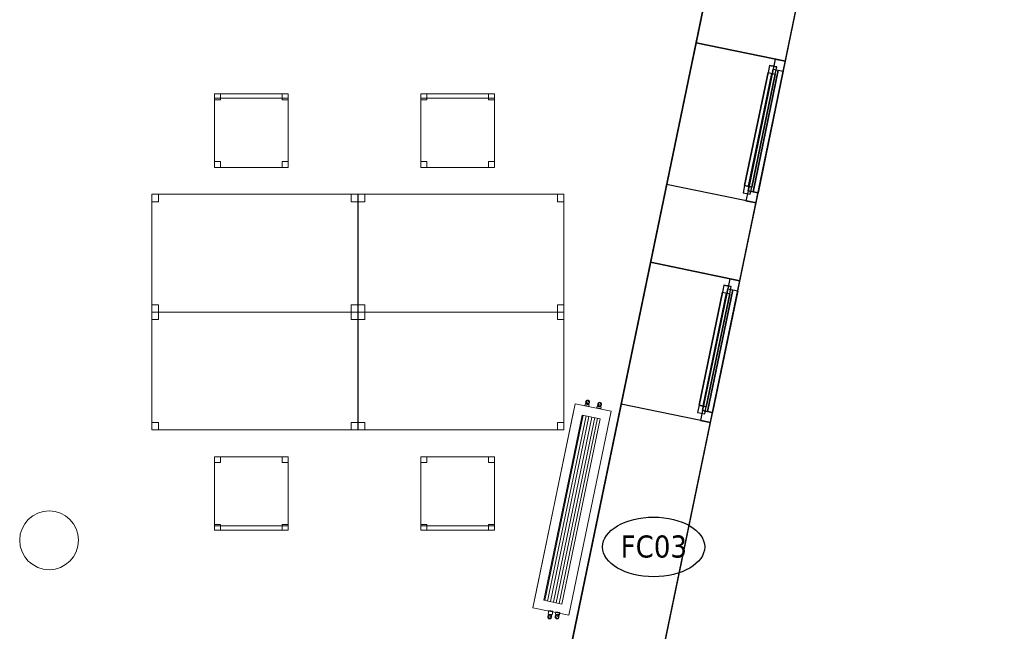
# Model space of a CAD drawing. Header units: metres. Extents: x 397.7 to 427.5, y 12.5 to 28.4.
# Tile 129 of 132: x 420.8 to 427.5, y 17.2 to 21.3. Entities that reach past the tile are written whole.
import ezdxf

# ---------------------------------------------------------------- set-up
doc = ezdxf.new("R2010")
doc.units = ezdxf.units.M
doc.layers.add('01_CARPINTERIA', color=5, linetype='Continuous', lineweight=25, true_color=0x0000ff)
doc.layers.add('01_SUELOS', color=7, linetype='Continuous', lineweight=25, true_color=0x007f00)
for name, color, linetype, lineweight in [('02_MOBILIARIO', 7, 'Continuous', 18), ('A-COLS-____-MCUT', 7, 'Continuous', 18), ('A-COLS-____-OTLN', 7, 'Continuous', 18), ('A-DETL-____-MBND', 7, 'Continuous', 18), ('A-GENM-____-OTLN', 7, 'Continuous', 18), ('A-WALL-____-MCUT', 7, 'Continuous', 25), ('A-WALL-____-OTLN', 7, 'Continuous', 25), ('M-EQPM-___-IDEN', 7, 'Continuous', 30)]:
    doc.layers.add(name, color=color, linetype=linetype, lineweight=lineweight)
doc.styles.add('Tahoma_4', font='tahoma.ttf', dxfattribs={"height": 0.15})

# ---------------------------------------------------------------- blocks, each defined once
blk = doc.blocks.new('Family - Taula 140X80_P4-153744-07_CLI_AIGUA_P4')
at = {"layer": 'A-DETL-____-MBND', "color": 253, "true_color": 0xaaaaaa}
for p, q in [((0, 0.8001), (1.3973, 0.8001)), ((0, 0), (0, 0.8001)), ((1.3973, 0.8001), (0, 0.8001)), ((0, 0.8001), (0, 0)), ((0, 0.8001), (0.0437, 0.8001)), ((0, 0.7501), (0, 0.8001)), ((0.0437, 0.8001), (0, 0.8001)), ((0, 0.8001), (0, 0.7501)), ((0.0437, 0.7501), (0, 0.7501)), ((0, 0.7501), (0.0437, 0.7501)), ((0.0437, 0.8001), (0.0437, 0.7501)), ((0.0437, 0.7501), (0.0437, 0.8001)), ((1.3536, 0.8001), (1.3973, 0.8001)), ((1.3536, 0.7501), (1.3536, 0.8001)), ((1.3973, 0.8001), (1.3536, 0.8001)), ((1.3536, 0.8001), (1.3536, 0.7501)), ((1.3973, 0.7501), (1.3536, 0.7501)), ((1.3536, 0.7501), (1.3973, 0.7501)), ((1.3973, 0.8001), (1.3973, 0.7501)), ((1.3973, 0.7501), (1.3973, 0.8001)), ((1.3973, 0.8001), (1.3973, 0)), ((1.3973, 0), (1.3973, 0.8001)), ((0, 0.05), (0.0437, 0.05)), ((0, 0), (0, 0.05)), ((0.0437, 0.05), (0, 0.05)), ((0, 0.05), (0, 0)), ((0.0437, 0), (0, 0)), ((0, 0), (0.0437, 0)), ((0, 0), (1.3973, 0)), ((0.0437, 0.05), (0.0437, 0)), ((0.0437, 0), (0.0437, 0.05)), ((1.3536, 0.05), (1.3973, 0.05)), ((1.3536, 0), (1.3536, 0.05)), ((1.3973, 0.05), (1.3536, 0.05)), ((1.3536, 0.05), (1.3536, 0)), ((1.3973, 0), (1.3536, 0)), ((1.3536, 0), (1.3973, 0)), ((1.3973, 0.05), (1.3973, 0)), ((1.3973, 0), (1.3973, 0.05)), ((1.3973, 0), (0, 0))]:
    blk.add_line(p, q, dxfattribs=at)
blk = doc.blocks.new('Family - Cadira d_Oficina_P4-153782-07_CLI_AIGUA_P4')
at = {"layer": 'A-DETL-____-MBND', "color": 253, "true_color": 0xaaaaaa}
for p, q in [((0, 0.46), (0, 0.5)), ((0, 0.5), (0.04, 0.5)), ((0.04, 0.5), (0, 0.5)), ((0, 0.5), (0, 0.46)), ((0, 0.47), (0, 0.5)), ((0, 0.5), (0.5, 0.5)), ((0.5, 0.5), (0, 0.5)), ((0, 0.5), (0, 0.47)), ((0, 0), (0, 0.5)), ((0, 0.5), (0.5, 0.5)), ((0.5, 0.5), (0, 0.5)), ((0, 0.5), (0, 0)), ((0.5, 0.47), (0, 0.47)), ((0, 0.47), (0.5, 0.47)), ((0.04, 0.5), (0.04, 0.46)), ((0.04, 0.46), (0.04, 0.5)), ((0.46, 0.46), (0.46, 0.5)), ((0.46, 0.5), (0.5, 0.5)), ((0.5, 0.5), (0.46, 0.5)), ((0.46, 0.5), (0.46, 0.46)), ((0.5, 0.5), (0.5, 0.46)), ((0.5, 0.46), (0.5, 0.5)), ((0.5, 0.5), (0.5, 0.47)), ((0.5, 0.47), (0.5, 0.5)), ((0.5, 0.5), (0.5, 0)), ((0.5, 0), (0.5, 0.5)), ((0.04, 0.46), (0, 0.46)), ((0, 0.46), (0.04, 0.46)), ((0.5, 0.46), (0.46, 0.46)), ((0.46, 0.46), (0.5, 0.46)), ((0, 0), (0, 0.04)), ((0, 0.04), (0.04, 0.04)), ((0.04, 0.04), (0, 0.04)), ((0, 0.04), (0, 0)), ((0.04, 0), (0, 0)), ((0, 0), (0.04, 0)), ((0.5, 0), (0, 0)), ((0, 0), (0.5, 0)), ((0.04, 0.04), (0.04, 0)), ((0.04, 0), (0.04, 0.04)), ((0.46, 0), (0.46, 0.04)), ((0.46, 0.04), (0.5, 0.04)), ((0.5, 0.04), (0.46, 0.04)), ((0.46, 0.04), (0.46, 0)), ((0.5, 0), (0.46, 0)), ((0.46, 0), (0.5, 0)), ((0.5, 0.04), (0.5, 0)), ((0.5, 0), (0.5, 0.04))]:
    blk.add_line(p, q, dxfattribs=at)
blk = doc.blocks.new('Family - Façana sur-est P4-153955-07_CLI_AIGUA_P4')
at = {"layer": 'A-WALL-____-MCUT', "color": 253, "true_color": 0xaaaaaa}
for p, q in [((5.8808, 0.62), (4.2175, 0.62)), ((5.8808, 0), (5.8808, 0.62)), ((7.4045, 0.62), (6.8643, 0.62)), ((6.8643, 0.62), (6.8643, 0)), ((7.4045, 0), (7.4045, 0.62)), ((8.388, 0.62), (8.388, 0)), ((8.9417, 0.62), (8.388, 0.62)), ((4.2175, 0), (5.8808, 0)), ((6.8643, 0), (7.4045, 0)), ((8.388, 0), (8.9417, 0))]:
    blk.add_line(p, q, dxfattribs=at)
at = {"layer": 'A-WALL-____-OTLN', "color": 253, "true_color": 0xaaaaaa}
for p, q in [((15.5861, 0.62), (-0.1285, 0.62)), ((5.8808, 0), (5.8808, 0.62)), ((6.8643, 0.62), (5.8808, 0.62)), ((6.8643, 0), (6.8643, 0.62)), ((7.4045, 0), (7.4045, 0.62)), ((8.388, 0.62), (7.4045, 0.62)), ((8.388, 0), (8.388, 0.62)), ((0, 0), (15.7146, 0)), ((5.8808, 0), (6.8643, 0)), ((7.4045, 0), (8.388, 0))]:
    blk.add_line(p, q, dxfattribs=at)
at = {"layer": 'A-WALL-____-OTLN', "color": 253, "lineweight": 18, "true_color": 0xaaaaaa}
blk.add_line((0, 0), (15.7146, 0), dxfattribs=at)
blk = doc.blocks.new('Family - Vano finestra P4-153959-07_CLI_AIGUA_P4')
at = {"layer": 'A-GENM-____-OTLN', "color": 253, "true_color": 0xaaaaaa}
for p, q in [((425.0765, 19.6879), (424.8769, 18.7248)), ((424.8769, 18.7248), (425.0765, 19.6879)), ((425.6836, 19.5621), (425.0765, 19.6879)), ((425.0765, 19.6879), (425.6836, 19.5621)), ((425.484, 18.599), (425.6836, 19.5621)), ((425.6836, 19.5621), (425.484, 18.599)), ((424.8769, 18.7248), (425.484, 18.599)), ((424.8769, 18.7248), (425.484, 18.599))]:
    blk.add_line(p, q, dxfattribs=at)
blk = doc.blocks.new('Family - Vano finestra P4-153965-07_CLI_AIGUA_P4')
at = {"layer": 'A-GENM-____-OTLN', "color": 253, "true_color": 0xaaaaaa}
for p, q in [((425.3857, 21.18), (425.1861, 20.2169)), ((425.1861, 20.2169), (425.3857, 21.18)), ((425.9928, 21.0541), (425.3857, 21.18)), ((425.3857, 21.18), (425.9928, 21.0541)), ((425.7932, 20.0911), (425.9928, 21.0541)), ((425.9928, 21.0541), (425.7932, 20.0911)), ((425.1861, 20.2169), (425.7932, 20.0911)), ((425.1861, 20.2169), (425.7932, 20.0911))]:
    blk.add_line(p, q, dxfattribs=at)
blk = doc.blocks.new('Family - Cadira d_Oficina_P4-154064-07_CLI_AIGUA_P4')
at = {"layer": 'A-DETL-____-MBND', "color": 253, "true_color": 0xaaaaaa}
for p, q in [((0, 0.5), (0.5, 0.5)), ((0, 0), (0, 0.5)), ((0.5, 0.5), (0, 0.5)), ((0, 0.5), (0, 0)), ((0, 0.46), (0, 0.5)), ((0, 0.5), (0.04, 0.5)), ((0.04, 0.5), (0, 0.5)), ((0, 0.5), (0, 0.46)), ((0.04, 0.5), (0.04, 0.46)), ((0.04, 0.46), (0.04, 0.5)), ((0.46, 0.46), (0.46, 0.5)), ((0.46, 0.5), (0.5, 0.5)), ((0.5, 0.5), (0.46, 0.5)), ((0.46, 0.5), (0.46, 0.46)), ((0.5, 0.5), (0.5, 0)), ((0.5, 0), (0.5, 0.5)), ((0.5, 0.5), (0.5, 0.46)), ((0.5, 0.46), (0.5, 0.5)), ((0.04, 0.46), (0, 0.46)), ((0, 0.46), (0.04, 0.46)), ((0.5, 0.46), (0.46, 0.46)), ((0.46, 0.46), (0.5, 0.46)), ((0, 0), (0, 0.04)), ((0, 0.04), (0.04, 0.04)), ((0.04, 0.04), (0, 0.04)), ((0, 0.04), (0, 0)), ((0, 0), (0, 0.03)), ((0, 0.03), (0.5, 0.03)), ((0.5, 0.03), (0, 0.03)), ((0, 0.03), (0, 0)), ((0.5, 0), (0, 0)), ((0.04, 0), (0, 0)), ((0, 0), (0.04, 0)), ((0.04, 0.04), (0.04, 0)), ((0.04, 0), (0.04, 0.04)), ((0.46, 0), (0.46, 0.04)), ((0.46, 0.04), (0.5, 0.04)), ((0.5, 0.04), (0.46, 0.04)), ((0.46, 0.04), (0.46, 0)), ((0.5, 0), (0.46, 0)), ((0.5, 0.04), (0.5, 0)), ((0.5, 0), (0.5, 0.04)), ((0.5, 0.03), (0.5, 0)), ((0.5, 0), (0.5, 0.03)), ((0.5, 0), (0, 0)), ((0, 0), (0.5, 0)), ((0, 0), (0.5, 0)), ((0.46, 0), (0.5, 0))]:
    blk.add_line(p, q, dxfattribs=at)
blk = doc.blocks.new('Forma directa - LONDR55-XX_ZZ-ARQ-CAA-M3D-Londres55-153871-07_CLI_AIGUA_P4')
at = {"layer": '01_CARPINTERIA', "color": 161, "true_color": 0xaaaaff}
for p, q in [((0.07, 0.07), (0, 0.07)), ((0, 0.07), (0, 0)), ((0.07, 0.07), (0, 0.07)), ((0, 0.07), (0, 0)), ((0.1, 0.1), (0.05, 0.1)), ((0.05, 0.1), (0.05, 0.05)), ((0.1, 0.1), (0.05, 0.1)), ((0.05, 0.1), (0.05, 0.05)), ((0.07, 0), (0.07, 0.07)), ((0.07, 0.07), (0.07, 0)), ((0.07, 0.07), (0.913524, 0.07)), ((0.913524, 0.07), (0.07, 0.07)), ((0.07, 0.07), (0.07, 0)), ((0.07, 0), (0.07, 0.07)), ((0.1, 0.1), (0.883524, 0.1)), ((0.883524, 0.1), (0.1, 0.1)), ((0.1, 0.1), (0.1, 0.05)), ((0.1, 0.05), (0.1, 0.1)), ((0.1, 0.05), (0.1, 0.1)), ((0.1, 0.1), (0.1, 0.05)), ((0.883524, 0.075), (0.1, 0.075)), ((0.883524, 0.075), (0.1, 0.075)), ((0.883524, 0.1), (0.883524, 0.05)), ((0.883524, 0.1), (0.883524, 0.05)), ((0.933524, 0.1), (0.883524, 0.1)), ((0.883524, 0.1), (0.883524, 0.05)), ((0.933524, 0.1), (0.883524, 0.1)), ((0.883524, 0.1), (0.883524, 0.05)), ((0.983524, 0.07), (0.913524, 0.07)), ((0.913524, 0.07), (0.913524, 0)), ((0.983524, 0.07), (0.913524, 0.07)), ((0.913524, 0.07), (0.913524, 0)), ((0.913524, 0.07), (0.913524, 0)), ((0.913524, 0.07), (0.913524, 0)), ((0.933524, 0.05), (0.933524, 0.1)), ((0.933524, 0.1), (0.933524, 0.05)), ((0.983524, 0), (0.983524, 0.07)), ((0.983524, 0.07), (0.983524, 0)), ((0, 0), (0.07, 0)), ((0, 0), (0.07, 0)), ((0.05, 0.05), (0.1, 0.05)), ((0.05, 0.05), (0.1, 0.05)), ((0.913524, 0.035), (0.07, 0.035)), ((0.07, 0.035), (0.913524, 0.035)), ((0.07, 0), (0.913524, 0)), ((0.913524, 0), (0.07, 0)), ((0.1, 0.05), (0.883524, 0.05)), ((0.883524, 0.05), (0.1, 0.05)), ((0.883524, 0.05), (0.933524, 0.05)), ((0.883524, 0.05), (0.933524, 0.05)), ((0.913524, 0), (0.983524, 0)), ((0.913524, 0), (0.983524, 0))]:
    blk.add_line(p, q, dxfattribs=at)
blk = doc.blocks.new('Forma directa - Finestra P4-154079-07_CLI_AIGUA_P4')
blk.add_blockref('Forma directa - LONDR55-XX_ZZ-ARQ-CAA-M3D-Londres55-153871-07_CLI_AIGUA_P4', (0, 0))
blk = doc.blocks.new('Family - Taula 140X80_P4-154116-07_CLI_AIGUA_P4')
at = {"layer": 'A-DETL-____-MBND', "color": 253, "true_color": 0xaaaaaa}
for p, q in [((0, 0), (0, 0.8001)), ((0, 0.8001), (1.3973, 0.8001)), ((1.3973, 0.8001), (0, 0.8001)), ((0, 0.8001), (0, 0)), ((0, 0.7501), (0, 0.8001)), ((0, 0.8001), (0.0437, 0.8001)), ((0.0437, 0.8001), (0, 0.8001)), ((0, 0.8001), (0, 0.7501)), ((0.0437, 0.7501), (0, 0.7501)), ((0, 0.7501), (0.0437, 0.7501)), ((0.0437, 0.8001), (0.0437, 0.7501)), ((0.0437, 0.7501), (0.0437, 0.8001)), ((1.3536, 0.7501), (1.3536, 0.8001)), ((1.3536, 0.8001), (1.3973, 0.8001)), ((1.3973, 0.8001), (1.3536, 0.8001)), ((1.3536, 0.8001), (1.3536, 0.7501)), ((1.3973, 0.7501), (1.3536, 0.7501)), ((1.3536, 0.7501), (1.3973, 0.7501)), ((1.3973, 0.8001), (1.3973, 0)), ((1.3973, 0), (1.3973, 0.8001)), ((1.3973, 0.8001), (1.3973, 0.7501)), ((1.3973, 0.7501), (1.3973, 0.8001)), ((0, 0), (0, 0.05)), ((0, 0.05), (0.0437, 0.05)), ((0.0437, 0.05), (0, 0.05)), ((0, 0.05), (0, 0)), ((1.3973, 0), (0, 0)), ((0, 0), (1.3973, 0)), ((0.0437, 0), (0, 0)), ((0, 0), (0.0437, 0)), ((0.0437, 0.05), (0.0437, 0)), ((0.0437, 0), (0.0437, 0.05)), ((1.3536, 0), (1.3536, 0.05)), ((1.3536, 0.05), (1.3973, 0.05)), ((1.3973, 0.05), (1.3536, 0.05)), ((1.3536, 0.05), (1.3536, 0)), ((1.3973, 0), (1.3536, 0)), ((1.3536, 0), (1.3973, 0)), ((1.3973, 0.05), (1.3973, 0)), ((1.3973, 0), (1.3973, 0.05))]:
    blk.add_line(p, q, dxfattribs=at)
blk = doc.blocks.new('Forma directa - Finestra P4-154226-07_CLI_AIGUA_P4')
blk.add_blockref('Forma directa - LONDR55-XX_ZZ-ARQ-CAA-M3D-Londres55-153871-07_CLI_AIGUA_P4', (0, 0))
blk = doc.blocks.new('Family - Cadira d_Oficina_P4-154242-07_CLI_AIGUA_P4')
at = {"layer": 'A-DETL-____-MBND', "color": 253, "true_color": 0xaaaaaa}
for p, q in [((0, 0.5), (0.5, 0.5)), ((0, 0), (0, 0.5)), ((0.5, 0.5), (0, 0.5)), ((0, 0.5), (0, 0)), ((0, 0.46), (0, 0.5)), ((0, 0.5), (0.04, 0.5)), ((0.04, 0.5), (0, 0.5)), ((0, 0.5), (0, 0.46)), ((0.04, 0.5), (0.04, 0.46)), ((0.04, 0.46), (0.04, 0.5)), ((0.46, 0.46), (0.46, 0.5)), ((0.46, 0.5), (0.5, 0.5)), ((0.5, 0.5), (0.46, 0.5)), ((0.46, 0.5), (0.46, 0.46)), ((0.5, 0.5), (0.5, 0.46)), ((0.5, 0.46), (0.5, 0.5)), ((0.5, 0.5), (0.5, 0)), ((0.5, 0), (0.5, 0.5)), ((0.04, 0.46), (0, 0.46)), ((0, 0.46), (0.04, 0.46)), ((0.5, 0.46), (0.46, 0.46)), ((0.46, 0.46), (0.5, 0.46)), ((0, 0), (0, 0.04)), ((0, 0.04), (0.04, 0.04)), ((0.04, 0.04), (0, 0.04)), ((0, 0.04), (0, 0)), ((0, 0), (0, 0.03)), ((0, 0.03), (0.5, 0.03)), ((0.5, 0.03), (0, 0.03)), ((0, 0.03), (0, 0)), ((0.5, 0), (0, 0)), ((0.04, 0), (0, 0)), ((0, 0), (0.04, 0)), ((0.04, 0.04), (0.04, 0)), ((0.04, 0), (0.04, 0.04)), ((0.46, 0), (0.46, 0.04)), ((0.46, 0.04), (0.5, 0.04)), ((0.5, 0.04), (0.46, 0.04)), ((0.46, 0.04), (0.46, 0)), ((0.5, 0), (0.46, 0)), ((0.5, 0.04), (0.5, 0)), ((0.5, 0), (0.5, 0.04)), ((0.5, 0.03), (0.5, 0)), ((0.5, 0), (0.5, 0.03)), ((0, 0), (0.5, 0)), ((0.5, 0), (0, 0)), ((0, 0), (0.5, 0)), ((0.46, 0), (0.5, 0))]:
    blk.add_line(p, q, dxfattribs=at)
blk = doc.blocks.new('Family - Taula 140X80_P4-154298-07_CLI_AIGUA_P4')
at = {"layer": 'A-DETL-____-MBND', "color": 253, "true_color": 0xaaaaaa}
for p, q in [((0, 0), (0, 0.8001)), ((0, 0.8001), (1.3973, 0.8001)), ((1.3973, 0.8001), (0, 0.8001)), ((0, 0.8001), (0, 0)), ((0, 0.7501), (0, 0.8001)), ((0, 0.8001), (0.0437, 0.8001)), ((0.0437, 0.8001), (0, 0.8001)), ((0, 0.8001), (0, 0.7501)), ((0.0437, 0.7501), (0, 0.7501)), ((0, 0.7501), (0.0437, 0.7501)), ((0.0437, 0.8001), (0.0437, 0.7501)), ((0.0437, 0.7501), (0.0437, 0.8001)), ((1.3536, 0.7501), (1.3536, 0.8001)), ((1.3536, 0.8001), (1.3973, 0.8001)), ((1.3973, 0.8001), (1.3536, 0.8001)), ((1.3536, 0.8001), (1.3536, 0.7501)), ((1.3973, 0.7501), (1.3536, 0.7501)), ((1.3536, 0.7501), (1.3973, 0.7501)), ((1.3973, 0.8001), (1.3973, 0.7501)), ((1.3973, 0.7501), (1.3973, 0.8001)), ((1.3973, 0.8001), (1.3973, 0)), ((1.3973, 0), (1.3973, 0.8001)), ((0, 0), (0, 0.05)), ((0, 0.05), (0.0437, 0.05)), ((0.0437, 0.05), (0, 0.05)), ((0, 0.05), (0, 0)), ((0.0437, 0), (0, 0)), ((0, 0), (0.0437, 0)), ((1.3973, 0), (0, 0)), ((0, 0), (1.3973, 0)), ((0.0437, 0.05), (0.0437, 0)), ((0.0437, 0), (0.0437, 0.05)), ((1.3536, 0), (1.3536, 0.05)), ((1.3536, 0.05), (1.3973, 0.05)), ((1.3973, 0.05), (1.3536, 0.05)), ((1.3536, 0.05), (1.3536, 0)), ((1.3973, 0), (1.3536, 0)), ((1.3536, 0), (1.3973, 0)), ((1.3973, 0.05), (1.3973, 0)), ((1.3973, 0), (1.3973, 0.05))]:
    blk.add_line(p, q, dxfattribs=at)
blk = doc.blocks.new('Family - Cadira d_Oficina_P4-154318-07_CLI_AIGUA_P4')
at = {"layer": 'A-DETL-____-MBND', "color": 253, "true_color": 0xaaaaaa}
for p, q in [((0, 0), (0, 0.5)), ((0, 0.5), (0.5, 0.5)), ((0.5, 0.5), (0, 0.5)), ((0, 0.5), (0, 0)), ((0, 0.46), (0, 0.5)), ((0, 0.5), (0.04, 0.5)), ((0.04, 0.5), (0, 0.5)), ((0, 0.5), (0, 0.46)), ((0, 0.47), (0, 0.5)), ((0, 0.5), (0.5, 0.5)), ((0.5, 0.5), (0, 0.5)), ((0, 0.5), (0, 0.47)), ((0.5, 0.47), (0, 0.47)), ((0, 0.47), (0.5, 0.47)), ((0.04, 0.5), (0.04, 0.46)), ((0.04, 0.46), (0.04, 0.5)), ((0.46, 0.46), (0.46, 0.5)), ((0.46, 0.5), (0.5, 0.5)), ((0.5, 0.5), (0.46, 0.5)), ((0.46, 0.5), (0.46, 0.46)), ((0.5, 0.5), (0.5, 0)), ((0.5, 0), (0.5, 0.5)), ((0.5, 0.5), (0.5, 0.46)), ((0.5, 0.46), (0.5, 0.5)), ((0.5, 0.5), (0.5, 0.47)), ((0.5, 0.47), (0.5, 0.5)), ((0.04, 0.46), (0, 0.46)), ((0, 0.46), (0.04, 0.46)), ((0.5, 0.46), (0.46, 0.46)), ((0.46, 0.46), (0.5, 0.46)), ((0, 0), (0, 0.04)), ((0, 0.04), (0.04, 0.04)), ((0.04, 0.04), (0, 0.04)), ((0, 0.04), (0, 0)), ((0.5, 0), (0, 0)), ((0, 0), (0.5, 0)), ((0.04, 0), (0, 0)), ((0, 0), (0.04, 0)), ((0.04, 0.04), (0.04, 0)), ((0.04, 0), (0.04, 0.04)), ((0.46, 0), (0.46, 0.04)), ((0.46, 0.04), (0.5, 0.04)), ((0.5, 0.04), (0.46, 0.04)), ((0.46, 0.04), (0.46, 0)), ((0.5, 0), (0.46, 0)), ((0.46, 0), (0.5, 0)), ((0.5, 0.04), (0.5, 0)), ((0.5, 0), (0.5, 0.04))]:
    blk.add_line(p, q, dxfattribs=at)
blk = doc.blocks.new('Family - Taula 140X80_P4-154441-07_CLI_AIGUA_P4')
at = {"layer": 'A-DETL-____-MBND', "color": 253, "true_color": 0xaaaaaa}
for p, q in [((0, 0.8001), (0.0437, 0.8001)), ((0, 0.7501), (0, 0.8001)), ((0.0437, 0.8001), (0, 0.8001)), ((0, 0.8001), (0, 0.7501)), ((0, 0.8001), (1.3973, 0.8001)), ((0, 0), (0, 0.8001)), ((1.3973, 0.8001), (0, 0.8001)), ((0, 0.8001), (0, 0)), ((0.0437, 0.7501), (0, 0.7501)), ((0, 0.7501), (0.0437, 0.7501)), ((0.0437, 0.8001), (0.0437, 0.7501)), ((0.0437, 0.7501), (0.0437, 0.8001)), ((1.3536, 0.8001), (1.3973, 0.8001)), ((1.3536, 0.7501), (1.3536, 0.8001)), ((1.3973, 0.8001), (1.3536, 0.8001)), ((1.3536, 0.8001), (1.3536, 0.7501)), ((1.3973, 0.7501), (1.3536, 0.7501)), ((1.3536, 0.7501), (1.3973, 0.7501)), ((1.3973, 0.8001), (1.3973, 0.7501)), ((1.3973, 0.7501), (1.3973, 0.8001)), ((1.3973, 0.8001), (1.3973, 0)), ((1.3973, 0), (1.3973, 0.8001)), ((0, 0.05), (0.0437, 0.05)), ((0, 0), (0, 0.05)), ((0.0437, 0.05), (0, 0.05)), ((0, 0.05), (0, 0)), ((0.0437, 0), (0, 0)), ((0, 0), (0.0437, 0)), ((0, 0), (1.3973, 0)), ((0.0437, 0.05), (0.0437, 0)), ((0.0437, 0), (0.0437, 0.05)), ((1.3536, 0.05), (1.3973, 0.05)), ((1.3536, 0), (1.3536, 0.05)), ((1.3973, 0.05), (1.3536, 0.05)), ((1.3536, 0.05), (1.3536, 0)), ((1.3973, 0), (1.3536, 0)), ((1.3536, 0), (1.3973, 0)), ((1.3973, 0.05), (1.3973, 0)), ((1.3973, 0), (1.3973, 0.05)), ((1.3973, 0), (0, 0))]:
    blk.add_line(p, q, dxfattribs=at)
blk = doc.blocks.new('Family - LONDR55-XX_ZZ-ARQ-CAA-M3D-Londres55-154484-07_CLI_AIGUA_P4')
at = {"layer": '01_SUELOS', "color": 9, "true_color": 0xaad4aa}
for p, q in [((25.4182, 0), (28.518, 14.9576)), ((28.518, 14.9576), (25.4182, 0))]:
    blk.add_line(p, q, dxfattribs=at)
blk = doc.blocks.new('Family - Pilar P4-154507-07_CLI_AIGUA_P4')
at = {"layer": 'A-COLS-____-MCUT', "color": 253, "true_color": 0xaaaaaa}
for start, end in [(360, 180), (180, 360)]:
    blk.add_arc((0.2, 0.2), 0.2, start, end, dxfattribs=at)
at = {"layer": 'A-COLS-____-OTLN', "color": 253, "true_color": 0xaaaaaa}
for start, end in [(360, 180), (180, 360)]:
    blk.add_arc((0.2, 0.2), 0.2, start, end, dxfattribs=at)
blk = doc.blocks.new('LONDR55-XX_ZZ-ARQ-CAA-M3D-Londres55_ifc-1-07_CLI_AIGUA_P4')
at = {"layer": '01_CARPINTERIA', "color": 253, "lineweight": 18, "true_color": 0xaaaaaa}
for name, p, rotation in [('Forma directa - Finestra P4-154226-07_CLI_AIGUA_P4', (425.7932, 20.0911), 78.29179146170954), ('Forma directa - Finestra P4-154079-07_CLI_AIGUA_P4', (425.484, 18.599), 78.2917914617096)]:
    blk.add_blockref(name, p, dxfattribs=dict(at, rotation=rotation))
at = {"layer": '01_SUELOS', "color": 253, "lineweight": 18, "true_color": 0xaaaaaa}
blk.add_blockref('Family - LONDR55-XX_ZZ-ARQ-CAA-M3D-Londres55-154484-07_CLI_AIGUA_P4', (398.2952, 13.1106), dxfattribs=at)
at = {"layer": '02_MOBILIARIO', "color": 253, "lineweight": 18, "true_color": 0xaaaaaa}
for name, p in [('Family - Cadira d_Oficina_P4-153782-07_CLI_AIGUA_P4', (422.1152, 20.332)), ('Family - Cadira d_Oficina_P4-154318-07_CLI_AIGUA_P4', (423.5163, 20.332)), ('Family - Taula 140X80_P4-153744-07_CLI_AIGUA_P4', (421.6905, 19.3497)), ('Family - Taula 140X80_P4-154441-07_CLI_AIGUA_P4', (423.0916, 19.3497)), ('Family - Taula 140X80_P4-154116-07_CLI_AIGUA_P4', (421.6905, 18.5496)), ('Family - Taula 140X80_P4-154298-07_CLI_AIGUA_P4', (423.0916, 18.5496)), ('Family - Cadira d_Oficina_P4-154242-07_CLI_AIGUA_P4', (422.1152, 17.8674)), ('Family - Cadira d_Oficina_P4-154064-07_CLI_AIGUA_P4', (423.5163, 17.8674))]:
    blk.add_blockref(name, p, dxfattribs=at)
at = {"layer": 'A-COLS-____-OTLN', "color": 253, "lineweight": 18, "true_color": 0xaaaaaa}
blk.add_blockref('Family - Pilar P4-154507-07_CLI_AIGUA_P4', (420.792, 17.5995), dxfattribs=at)
at = {"layer": 'A-GENM-____-OTLN', "color": 253, "lineweight": 18, "true_color": 0xaaaaaa}
for name in ['Family - Vano finestra P4-153965-07_CLI_AIGUA_P4', 'Family - Vano finestra P4-153959-07_CLI_AIGUA_P4']:
    blk.add_blockref(name, (0, 0), dxfattribs=at)
at = {"layer": 'A-WALL-____-OTLN', "color": 253, "lineweight": 18, "true_color": 0xaaaaaa, "rotation": 78.29179146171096}
blk.add_blockref('Family - Façana sur-est P4-153955-07_CLI_AIGUA_P4', (424.2907, 12.8406), dxfattribs=at)
blk = doc.blocks.new('ZYR_03_04_03 Fancoil terra - FC01_1415_-778444-07_CLI_AIGUA_P4')
at = {"layer": 'A-DETL-____-MBND', "true_color": 0xff00ff}
h = blk.add_hatch(dxfattribs=at)
h.set_pattern_fill('FP_1', color=6, style=0, pattern_type=2)
h.set_pattern_definition([(0, (0, 0), (0, 0.02), [])])
h.paths.add_polyline_path([(0.6425, 0.0625), (-0.6425, 0.0625), (-0.6425, -0.0625), (0.6425, -0.0625)])
at = {"layer": 'A-DETL-____-MBND', "color": 6, "true_color": 0xff00ff}
for p, q in [((0.7075, 0.125), (-0.7075, 0.125)), ((-0.7075, 0.125), (-0.7075, -0.125)), ((-0.7075, -0.125), (-0.7075, 0.125)), ((-0.7075, 0.125), (0.7075, 0.125)), ((0.7075, 0.125), (-0.7075, 0.125)), ((-0.7075, 0.125), (-0.7075, -0.125)), ((-0.7075, -0.125), (-0.7075, 0.125)), ((-0.7075, 0.125), (0.7075, 0.125)), ((0.7075, -0.125), (0.7075, 0.125)), ((0.7075, 0.125), (0.7075, -0.125)), ((0.7075, -0.125), (0.7075, 0.125)), ((0.7075, 0.125), (0.7075, -0.125)), ((-0.6425, -0.0625), (-0.6425, 0.0625)), ((-0.6425, 0.0625), (0.6425, 0.0625)), ((0.6425, 0.0625), (0.6425, -0.0625)), ((0.6425, -0.0625), (-0.6425, -0.0625)), ((-0.7075, -0.125), (0.7075, -0.125)), ((0.7075, -0.125), (-0.7075, -0.125)), ((-0.7075, -0.125), (0.7075, -0.125)), ((0.7075, -0.125), (-0.7075, -0.125)), ((0.6425, -0.125), (-0.6425, -0.125)), ((-0.6425, -0.125), (0.6425, -0.125))]:
    blk.add_line(p, q, dxfattribs=at)
blk = doc.blocks.new('M_Codo - Genérico - Estándar-V8-07_CLI_AIGUA_P4')
at = {"layer": 'A-DETL-____-MBND', "color": 175, "true_color": 0x5046b4}
for p, q in [((424.6353, 18.7234), (424.6463, 18.7214)), ((424.6463, 18.7214), (424.6572, 18.7195))]:
    blk.add_line(p, q, dxfattribs=at)
at = {"layer": 'A-DETL-____-MBND', "color": 175, "true_color": 0x5046b4, "flags": 128}
for points in [[(424.6384, 18.7406), (424.6384, 18.7405), (424.6384, 18.7405), (424.6383, 18.7404), (424.6383, 18.7403), (424.6383, 18.7402), (424.6383, 18.7401), (424.6383, 18.7399), (424.6382, 18.7397), (424.6382, 18.7395), (424.6381, 18.7392), (424.6381, 18.7389), (424.638, 18.7386), (424.638, 18.7383), (424.6379, 18.7379), (424.6378, 18.7376), (424.6378, 18.7372), (424.6377, 18.7367), (424.6376, 18.7363), (424.6375, 18.7358), (424.6375, 18.7353), (424.6374, 18.7348), (424.6373, 18.7343), (424.6372, 18.7338), (424.6371, 18.7332), (424.637, 18.7327), (424.6369, 18.7321), (424.6368, 18.7315), (424.6367, 18.7309), (424.6366, 18.7302), (424.6364, 18.7296), (424.6363, 18.7289), (424.6362, 18.7283), (424.6361, 18.7276), (424.636, 18.727), (424.6359, 18.7263), (424.6357, 18.7256), (424.6356, 18.7249), (424.6355, 18.7242), (424.6354, 18.7235), (424.6353, 18.7234)], [(424.6572, 18.7195), (424.6573, 18.7202), (424.6575, 18.7209), (424.6576, 18.7216), (424.6577, 18.7222), (424.6578, 18.7229), (424.6579, 18.7236), (424.6581, 18.7243), (424.6582, 18.7249), (424.6583, 18.7256), (424.6584, 18.7262), (424.6585, 18.7268), (424.6586, 18.7274), (424.6587, 18.728), (424.6588, 18.7286), (424.6589, 18.7292), (424.659, 18.7298), (424.6591, 18.7303), (424.6592, 18.7308), (424.6593, 18.7313), (424.6594, 18.7318), (424.6595, 18.7323), (424.6596, 18.7328), (424.6596, 18.7332), (424.6597, 18.7336), (424.6598, 18.734), (424.6598, 18.7343), (424.6599, 18.7347), (424.66, 18.735), (424.66, 18.7353), (424.6601, 18.7355), (424.6601, 18.7358), (424.6601, 18.736), (424.6602, 18.7362), (424.6602, 18.7363), (424.6602, 18.7364), (424.6602, 18.7366), (424.6602, 18.7366), (424.6603, 18.7367), (424.6603, 18.7367)]]:
    blk.add_lwpolyline(points, dxfattribs=at)
at = {"layer": 'A-DETL-____-MBND', "color": 175, "true_color": 0x5046b4}
for start, end in [(80, 260), (260, 80)]:
    blk.add_arc((424.6493, 18.7386), 0.0111, start, end, dxfattribs=at)
blk = doc.blocks.new('M_Codo - Genérico - Estándar-V9-07_CLI_AIGUA_P4')
at = {"layer": 'A-DETL-____-MBND', "color": 145, "true_color": 0x527ca5}
for p, q in [((424.7169, 18.709), (424.7279, 18.707)), ((424.7279, 18.707), (424.7388, 18.7051))]:
    blk.add_line(p, q, dxfattribs=at)
at = {"layer": 'A-DETL-____-MBND', "color": 145, "true_color": 0x527ca5, "flags": 128}
for points in [[(424.72, 18.7262), (424.72, 18.7262), (424.72, 18.7261), (424.7199, 18.726), (424.7199, 18.726), (424.7199, 18.7258), (424.7199, 18.7257), (424.7198, 18.7255), (424.7198, 18.7253), (424.7198, 18.7251), (424.7197, 18.7248), (424.7197, 18.7245), (424.7196, 18.7242), (424.7196, 18.7239), (424.7195, 18.7235), (424.7194, 18.7232), (424.7194, 18.7228), (424.7193, 18.7223), (424.7192, 18.7219), (424.7191, 18.7214), (424.719, 18.721), (424.719, 18.7205), (424.7189, 18.7199), (424.7188, 18.7194), (424.7187, 18.7188), (424.7186, 18.7183), (424.7185, 18.7177), (424.7184, 18.7171), (424.7182, 18.7165), (424.7181, 18.7158), (424.718, 18.7152), (424.7179, 18.7146), (424.7178, 18.7139), (424.7177, 18.7132), (424.7176, 18.7126), (424.7174, 18.7119), (424.7173, 18.7112), (424.7172, 18.7105), (424.7171, 18.7098), (424.717, 18.7092), (424.7169, 18.709)], [(424.7388, 18.7051), (424.7389, 18.7058), (424.7391, 18.7065), (424.7392, 18.7072), (424.7393, 18.7079), (424.7394, 18.7085), (424.7395, 18.7092), (424.7397, 18.7099), (424.7398, 18.7105), (424.7399, 18.7112), (424.74, 18.7118), (424.7401, 18.7124), (424.7402, 18.7131), (424.7403, 18.7137), (424.7404, 18.7143), (424.7405, 18.7148), (424.7406, 18.7154), (424.7407, 18.7159), (424.7408, 18.7165), (424.7409, 18.717), (424.741, 18.7175), (424.7411, 18.7179), (424.7412, 18.7184), (424.7412, 18.7188), (424.7413, 18.7192), (424.7414, 18.7196), (424.7414, 18.7199), (424.7415, 18.7203), (424.7415, 18.7206), (424.7416, 18.7209), (424.7416, 18.7211), (424.7417, 18.7214), (424.7417, 18.7216), (424.7418, 18.7218), (424.7418, 18.7219), (424.7418, 18.7221), (424.7418, 18.7222), (424.7418, 18.7222), (424.7418, 18.7223), (424.7418, 18.7223)]]:
    blk.add_lwpolyline(points, dxfattribs=at)
at = {"layer": 'A-DETL-____-MBND', "color": 145, "true_color": 0x527ca5}
for start, end in [(80, 260), (260, 80)]:
    blk.add_arc((424.7309, 18.7242), 0.0111, start, end, dxfattribs=at)
blk = doc.blocks.new('M_Codo - Genérico - Estándar-V10-07_CLI_AIGUA_P4')
at = {"layer": 'A-DETL-____-MBND', "color": 30, "true_color": 0xff7f00}
for p, q in [((424.3949, 17.296), (424.384, 17.298)), ((424.4059, 17.2941), (424.3949, 17.296))]:
    blk.add_line(p, q, dxfattribs=at)
at = {"layer": 'A-DETL-____-MBND', "color": 30, "true_color": 0xff7f00, "flags": 128}
for points in [[(424.384, 17.298), (424.3839, 17.2973), (424.3837, 17.2966), (424.3836, 17.2959), (424.3835, 17.2952), (424.3834, 17.2945), (424.3833, 17.2939), (424.3831, 17.2932), (424.383, 17.2925), (424.3829, 17.2919), (424.3828, 17.2913), (424.3827, 17.2906), (424.3826, 17.29), (424.3825, 17.2894), (424.3824, 17.2888), (424.3823, 17.2882), (424.3822, 17.2877), (424.3821, 17.2871), (424.382, 17.2866), (424.3819, 17.2861), (424.3818, 17.2856), (424.3817, 17.2852), (424.3816, 17.2847), (424.3816, 17.2843), (424.3815, 17.2839), (424.3814, 17.2835), (424.3814, 17.2831), (424.3813, 17.2828), (424.3812, 17.2825), (424.3812, 17.2822), (424.3811, 17.2819), (424.3811, 17.2817), (424.3811, 17.2815), (424.381, 17.2813), (424.381, 17.2811), (424.381, 17.281), (424.381, 17.2809), (424.381, 17.2808), (424.3809, 17.2808), (424.3809, 17.2808)], [(424.4028, 17.2769), (424.4028, 17.2769), (424.4028, 17.277), (424.4029, 17.277), (424.4029, 17.2771), (424.4029, 17.2772), (424.4029, 17.2774), (424.4029, 17.2776), (424.403, 17.2778), (424.403, 17.278), (424.4031, 17.2783), (424.4031, 17.2785), (424.4032, 17.2788), (424.4032, 17.2792), (424.4033, 17.2795), (424.4034, 17.2799), (424.4034, 17.2803), (424.4035, 17.2807), (424.4036, 17.2812), (424.4037, 17.2816), (424.4038, 17.2821), (424.4038, 17.2826), (424.4039, 17.2831), (424.404, 17.2837), (424.4041, 17.2842), (424.4042, 17.2848), (424.4043, 17.2854), (424.4044, 17.286), (424.4045, 17.2866), (424.4047, 17.2872), (424.4048, 17.2879), (424.4049, 17.2885), (424.405, 17.2892), (424.4051, 17.2898), (424.4052, 17.2905), (424.4053, 17.2912), (424.4055, 17.2919), (424.4056, 17.2925), (424.4057, 17.2932), (424.4058, 17.2939), (424.4059, 17.2941)]]:
    blk.add_lwpolyline(points, dxfattribs=at)
at = {"layer": 'A-DETL-____-MBND', "color": 30, "true_color": 0xff7f00}
for start, end in [(80, 260), (260, 80)]:
    blk.add_arc((424.3919, 17.2788), 0.0111, start, end, dxfattribs=at)
blk = doc.blocks.new('M_Codo - Genérico - Estándar-V11-07_CLI_AIGUA_P4')
at = {"layer": 'A-DETL-____-MBND', "color": 31, "true_color": 0xffbe82}
for p, q in [((424.4449, 17.296), (424.434, 17.298)), ((424.4559, 17.2941), (424.4449, 17.296))]:
    blk.add_line(p, q, dxfattribs=at)
at = {"layer": 'A-DETL-____-MBND', "color": 31, "true_color": 0xffbe82, "flags": 128}
for points in [[(424.434, 17.298), (424.4339, 17.2973), (424.4337, 17.2966), (424.4336, 17.2959), (424.4335, 17.2952), (424.4334, 17.2945), (424.4333, 17.2939), (424.4331, 17.2932), (424.433, 17.2925), (424.4329, 17.2919), (424.4328, 17.2913), (424.4327, 17.2906), (424.4326, 17.29), (424.4325, 17.2894), (424.4324, 17.2888), (424.4323, 17.2882), (424.4322, 17.2877), (424.4321, 17.2871), (424.432, 17.2866), (424.4319, 17.2861), (424.4318, 17.2856), (424.4317, 17.2852), (424.4316, 17.2847), (424.4316, 17.2843), (424.4315, 17.2839), (424.4314, 17.2835), (424.4314, 17.2831), (424.4313, 17.2828), (424.4312, 17.2825), (424.4312, 17.2822), (424.4311, 17.2819), (424.4311, 17.2817), (424.4311, 17.2815), (424.431, 17.2813), (424.431, 17.2811), (424.431, 17.281), (424.431, 17.2809), (424.431, 17.2808), (424.4309, 17.2808), (424.4309, 17.2808)], [(424.4528, 17.2769), (424.4528, 17.2769), (424.4528, 17.277), (424.4529, 17.277), (424.4529, 17.2771), (424.4529, 17.2772), (424.4529, 17.2774), (424.4529, 17.2776), (424.453, 17.2778), (424.453, 17.278), (424.4531, 17.2783), (424.4531, 17.2785), (424.4532, 17.2788), (424.4532, 17.2792), (424.4533, 17.2795), (424.4534, 17.2799), (424.4534, 17.2803), (424.4535, 17.2807), (424.4536, 17.2812), (424.4537, 17.2816), (424.4538, 17.2821), (424.4538, 17.2826), (424.4539, 17.2831), (424.454, 17.2837), (424.4541, 17.2842), (424.4542, 17.2848), (424.4543, 17.2854), (424.4544, 17.286), (424.4545, 17.2866), (424.4547, 17.2872), (424.4548, 17.2879), (424.4549, 17.2885), (424.455, 17.2892), (424.4551, 17.2898), (424.4552, 17.2905), (424.4553, 17.2912), (424.4555, 17.2919), (424.4556, 17.2925), (424.4557, 17.2932), (424.4558, 17.2939), (424.4559, 17.2941)]]:
    blk.add_lwpolyline(points, dxfattribs=at)
at = {"layer": 'A-DETL-____-MBND', "color": 31, "true_color": 0xffbe82}
for start, end in [(80, 260), (260, 80)]:
    blk.add_arc((424.4419, 17.2788), 0.0111, start, end, dxfattribs=at)
blk = doc.blocks.new('ZYR_00_01 Equips Mecanics - 3 mm-758331-07_CLI_AIGUA_P4')
at = {"layer": 'M-EQPM-___-IDEN'}
blk.add_ellipse((0, 0), major_axis=(-0.00694, 0), ratio=0.583581, dxfattribs=at)

msp = doc.modelspace()

# ---------------------------------------------------------------- linework, layer by layer
at = {"layer": 'A-DETL-____-MBND', "color": 175, "true_color": 0x5046b4}
for p, q in [((424.6331, 18.7237), (424.6315, 18.7145)), ((424.6315, 18.7145), (424.6578, 18.7099)), ((424.6594, 18.7191), (424.6331, 18.7237)), ((424.6578, 18.7099), (424.6594, 18.7191))]:
    msp.add_line(p, q, dxfattribs=at)
at = {"layer": 'A-DETL-____-MBND', "color": 145, "true_color": 0x527ca5}
for p, q in [((424.7147, 18.7094), (424.7131, 18.7001)), ((424.7131, 18.7001), (424.7394, 18.6955)), ((424.741, 18.7047), (424.7147, 18.7094)), ((424.7394, 18.6955), (424.741, 18.7047))]:
    msp.add_line(p, q, dxfattribs=at)
at = {"layer": 'A-DETL-____-MBND', "color": 30, "true_color": 0xff7f00}
for p, q in [((424.3859, 17.3217), (424.3818, 17.2983)), ((424.4122, 17.317), (424.3859, 17.3217)), ((424.3818, 17.2983), (424.4081, 17.2937)), ((424.4081, 17.2937), (424.4122, 17.317))]:
    msp.add_line(p, q, dxfattribs=at)
at = {"layer": 'A-DETL-____-MBND', "color": 31, "true_color": 0xffbe82}
for p, q in [((424.4344, 17.3131), (424.4318, 17.2983)), ((424.4318, 17.2983), (424.4581, 17.2937)), ((424.4607, 17.3085), (424.4344, 17.3131)), ((424.4581, 17.2937), (424.4607, 17.3085))]:
    msp.add_line(p, q, dxfattribs=at)
at = {"layer": 'A-DETL-____-MBND', "color": 175, "true_color": 0x5046b4}
for centre, radius, start, end in [((424.6493, 18.7386), 0.0134, 0, 180), ((424.6493, 18.7386), 0.0134, 180, 0), ((424.6493, 18.732), 0.00668, 90, 270), ((424.6493, 18.7453), 0.00667, 270, 90)]:
    msp.add_arc(centre, radius, start, end, dxfattribs=at)
at = {"layer": 'A-DETL-____-MBND', "color": 145, "true_color": 0x527ca5}
for centre, radius, start, end in [((424.7309, 18.7242), 0.0134, 0, 180), ((424.7309, 18.7309), 0.00668, 270, 90), ((424.7309, 18.7242), 0.0134, 180, 0), ((424.7309, 18.7176), 0.00668, 90, 270)]:
    msp.add_arc(centre, radius, start, end, dxfattribs=at)
at = {"layer": 'A-DETL-____-MBND', "color": 30, "true_color": 0xff7f00}
for centre, radius, start, end in [((424.3919, 17.2788), 0.0134, 0, 180), ((424.3919, 17.2788), 0.0134, 180, 0), ((424.3919, 17.2722), 0.00667, 90, 270), ((424.3919, 17.2855), 0.00668, 270, 90)]:
    msp.add_arc(centre, radius, start, end, dxfattribs=at)
at = {"layer": 'A-DETL-____-MBND', "color": 31, "true_color": 0xffbe82}
for centre, radius, start, end in [((424.4419, 17.2788), 0.0134, 0, 180), ((424.4419, 17.2788), 0.0134, 180, 0), ((424.4419, 17.2722), 0.00668, 90, 270), ((424.4419, 17.2855), 0.00667, 270, 90)]:
    msp.add_arc(centre, radius, start, end, dxfattribs=at)

# ---------------------------------------------------------------- block references
at = {"lineweight": 5}
msp.add_blockref('LONDR55-XX_ZZ-ARQ-CAA-M3D-Londres55_ifc-1-07_CLI_AIGUA_P4', (0, 0), dxfattribs=at)
at = {"layer": 'A-DETL-____-MBND', "color": 6, "true_color": 0xff00ff, "rotation": 258.2917914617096}
msp.add_blockref('ZYR_03_04_03 Fancoil terra - FC01_1415_-778444-07_CLI_AIGUA_P4', (424.5441, 18.0081), dxfattribs=at)
at = {"layer": 'A-DETL-____-MBND', "color": 175, "true_color": 0x5046b4}
msp.add_blockref('M_Codo - Genérico - Estándar-V8-07_CLI_AIGUA_P4', (0, 0), dxfattribs=at)
at = {"layer": 'A-DETL-____-MBND', "color": 145, "true_color": 0x527ca5}
msp.add_blockref('M_Codo - Genérico - Estándar-V9-07_CLI_AIGUA_P4', (0, 0), dxfattribs=at)
at = {"layer": 'A-DETL-____-MBND', "color": 30, "true_color": 0xff7f00}
msp.add_blockref('M_Codo - Genérico - Estándar-V10-07_CLI_AIGUA_P4', (0, 0), dxfattribs=at)
at = {"layer": 'A-DETL-____-MBND', "color": 31, "true_color": 0xffbe82}
msp.add_blockref('M_Codo - Genérico - Estándar-V11-07_CLI_AIGUA_P4', (0, 0), dxfattribs=at)
at = {"layer": 'M-EQPM-___-IDEN', "xscale": 49.99999999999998, "yscale": 49.99999999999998, "zscale": 49.99999999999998}
msp.add_blockref('ZYR_00_01 Equips Mecanics - 3 mm-758331-07_CLI_AIGUA_P4', (425.0976, 17.7538), dxfattribs=at)

# ---------------------------------------------------------------- texts
at = {"layer": 'M-EQPM-___-IDEN', "insert": (424.8739, 17.832), "char_height": 0.15, "width": 0.541139, "attachment_point": 1, "style": 'Tahoma_4'}
msp.add_mtext('FC03', dxfattribs=at)

doc.saveas('drawing.dxf')
